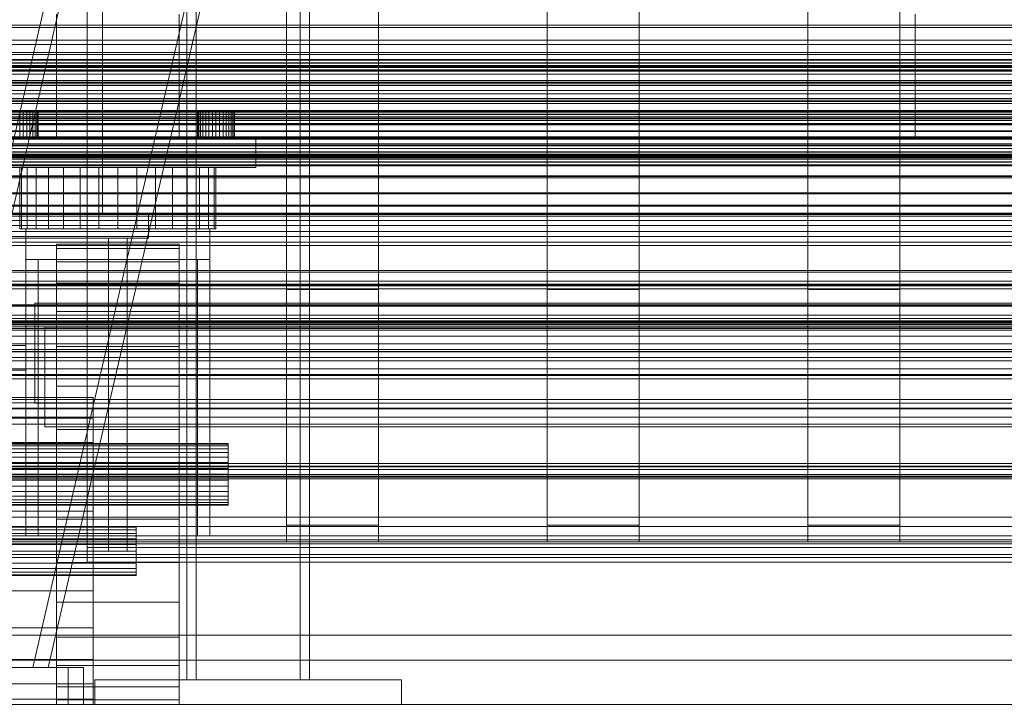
# Model space of a CAD drawing. Header units: millimetres. Extents: x -4738 to 65662, y -68080 to 6847.
# Tile 92 of 256: x -272 to 49, y -36001 to -35777. Entities that reach past the tile are written whole.
import ezdxf

# ---------------------------------------------------------------- set-up
doc = ezdxf.new("R2010")
doc.units = ezdxf.units.MM
for name, color, linetype, lineweight in [('COTAS_O', 1, 'Continuous', 0), ('COTAS_P', 1, 'Continuous', 0), ('frontal_bajante_movil', 7, 'Continuous', 0), ('frontal_C01', 7, 'Continuous', 0), ('frontal_C02', 7, 'Continuous', 0), ('frontal_C03', 7, 'Continuous', 0), ('frontal_C04', 7, 'Continuous', 0), ('frontal_C05', 7, 'Continuous', 0), ('frontal_secador', 7, 'Continuous', 0)]:
    doc.layers.add(name, color=color, linetype=linetype, lineweight=lineweight)
doc.dimstyles.new('R19_100', dxfattribs={"dimtxt": 250, "dimasz": 150, "dimexe": 150, "dimexo": 80, "dimgap": 100, "dimtad": 1, "dimtih": 1, "dimtoh": 1, "dimdsep": 46, "dimcen": 0.09, "dimadec": 0, "dimazin": 0, "dimtfac": 1, "dimtdec": 4, "dimtofl": 0, "dimtmove": 0, "dimatfit": 3, "dimfxl": 1, "dimtolj": 1, "dimtzin": 0, "dimarcsym": 0})

# ---------------------------------------------------------------- blocks, each defined once
blk = doc.blocks.new('DIM_R31_46')
at = {"layer": 'COTAS_P'}
for p, q in [((-4100, -35030), (-4219.91, -35921.98)), ((140, -35600), (20.09, -36491.98)), ((-4219.91, -35921.98), (-4065.25, -35897.36)), ((20.09, -36491.98), (-4219.91, -35921.98)), ((-4219.91, -35921.98), (-4077.24, -35986.56)), ((20.09, -36491.98), (-122.58, -36427.39)), ((20.09, -36491.98), (-134.57, -36516.59))]:
    blk.add_line(p, q, dxfattribs=at)
blk.add_text('4278.14 P', height=250, rotation=172.3434, dxfattribs=at).set_placement((-2113.24, -36306.08))
blk = doc.blocks.new('DIM_R31_50')
at = {"layer": 'COTAS_O'}
for p, q in [((-1850, -34900), (-1850, -35600)), ((-150, -34900), (-150, -35600)), ((-1850, -35600), (-1700, -35555)), ((-150, -35600), (-300, -35555)), ((-150, -35600), (-1850, -35600)), ((-1850, -35600), (-1700, -35645)), ((-150, -35600), (-300, -35645))]:
    blk.add_line(p, q, dxfattribs=at)
blk.add_text('1700 O', height=250, rotation=180, dxfattribs=at).set_placement((-1000, -35700))
blk = doc.blocks.new('DIM_R31_54')
at = {"layer": 'COTAS_O'}
for p, q in [((-1480, -35300), (-1330, -35255)), ((490, -35300), (340, -35255)), ((-1480, -36000), (-1480, -35300)), ((-1480, -35300), (490, -35300)), ((-1480, -35300), (-1330, -35345)), ((490, -35300), (340, -35345)), ((490, -36000), (490, -35300))]:
    blk.add_line(p, q, dxfattribs=at)
blk.add_text('1970 O', height=250, dxfattribs=at).set_placement((-495, -35200))
blk = doc.blocks.new('DIM_R31_56')
at = {"layer": 'COTAS_O'}
for p, q in [((-1400, -35300), (-1250, -35255)), ((1400, -35300), (1250, -35255)), ((-1400, -36000), (-1400, -35300)), ((-1400, -35300), (1400, -35300)), ((-1400, -35300), (-1250, -35345)), ((1400, -35300), (1250, -35345)), ((1400, -36000), (1400, -35300))]:
    blk.add_line(p, q, dxfattribs=at)
blk.add_text('2800 O', height=250, dxfattribs=at).set_placement((0, -35200))
blk = doc.blocks.new('DIM_R31_57')
at = {"layer": 'COTAS_P'}
for p, q in [((-305, -34680), (395, -34680)), ((395, -34680), (350, -34830)), ((395, -36000), (395, -34680)), ((395, -34680), (440, -34830)), ((395, -36000), (350, -35850)), ((395, -36000), (440, -35850)), ((-305, -36000), (395, -36000))]:
    blk.add_line(p, q, dxfattribs=at)
blk.add_text('1320 P', height=250, rotation=90, dxfattribs=at).set_placement((295, -35340))
blk = doc.blocks.new('DIM_R31_58')
at = {"layer": 'COTAS_P'}
for p, q in [((-305, -35300), (-155, -35255)), ((345, -35300), (195, -35255)), ((-305, -36000), (-305, -35300)), ((-305, -35300), (345, -35300)), ((-305, -35300), (-155, -35345)), ((345, -35300), (195, -35345)), ((345, -36000), (345, -35300))]:
    blk.add_line(p, q, dxfattribs=at)
blk.add_text('650 P', height=250, dxfattribs=at).set_placement((20, -35200))

msp = doc.modelspace()

# ---------------------------------------------------------------- linework, layer by layer
at = {"layer": 'frontal_bajante_movil'}
for p, q in [((-245, -35840), (-245, -35429)), ((-260, -35815), (-260, -35775)), ((-220, -35815), (-220, -35775)), ((20, -35815), (20, -35775)), ((-272, -35807), (-273.171, -35807)), ((-272, -35807), (-270.829, -35807)), ((-272, -35807), (-272, -35815)), ((-270.829, -35807), (-269.704, -35807)), ((-270.829, -35815), (-270.829, -35807)), ((-269.704, -35807), (-268.667, -35807)), ((-269.704, -35815), (-269.704, -35807)), ((-268.667, -35807), (-267.757, -35807)), ((-268.667, -35815), (-268.667, -35807)), ((-267.757, -35807), (-267.011, -35807)), ((-267.757, -35815), (-267.757, -35807)), ((-267.011, -35807), (-266.457, -35807)), ((-267.011, -35815), (-267.011, -35807)), ((-266.457, -35807), (-266.115, -35807)), ((-266.457, -35815), (-266.457, -35807)), ((-266.115, -35807), (-266, -35807)), ((-266.115, -35815), (-266.115, -35807)), ((-266, -35815), (-266, -35807)), ((-213.885, -35807), (-214, -35807)), ((-214, -35815), (-214, -35807)), ((-213.543, -35807), (-213.885, -35807)), ((-213.885, -35815), (-213.885, -35807)), ((-212.989, -35807), (-213.543, -35807)), ((-213.543, -35815), (-213.543, -35807)), ((-212.243, -35807), (-212.989, -35807)), ((-212.989, -35815), (-212.989, -35807)), ((-211.333, -35807), (-212.243, -35807)), ((-212.243, -35815), (-212.243, -35807)), ((-210.296, -35807), (-211.333, -35807)), ((-211.333, -35815), (-211.333, -35807)), ((-209.171, -35807), (-210.296, -35807)), ((-210.296, -35815), (-210.296, -35807)), ((-208, -35807), (-209.171, -35807)), ((-209.171, -35815), (-209.171, -35807)), ((-208, -35807), (-206.829, -35807)), ((-208, -35807), (-208, -35815)), ((-206.829, -35807), (-205.704, -35807)), ((-206.829, -35815), (-206.829, -35807)), ((-205.704, -35807), (-204.667, -35807)), ((-205.704, -35815), (-205.704, -35807)), ((-204.667, -35807), (-203.757, -35807)), ((-204.667, -35815), (-204.667, -35807)), ((-203.757, -35807), (-203.011, -35807)), ((-203.757, -35815), (-203.757, -35807)), ((-203.011, -35807), (-202.457, -35807)), ((-203.011, -35815), (-203.011, -35807)), ((-202.457, -35807), (-202.115, -35807)), ((-202.457, -35815), (-202.457, -35807)), ((-202.115, -35807), (-202, -35807)), ((-202.115, -35815), (-202.115, -35807)), ((-202, -35815), (-202, -35807)), ((-285, -35815), (20, -35815)), ((-285, -35815), (-195, -35815)), ((-273.171, -35815), (-272, -35815)), ((-272, -35815), (-270.829, -35815)), ((-270.829, -35815), (-269.704, -35815)), ((-269.704, -35815), (-268.667, -35815)), ((-268.667, -35815), (-267.757, -35815)), ((-267.757, -35815), (-267.011, -35815)), ((-267.011, -35815), (-266.457, -35815)), ((-266.457, -35815), (-266.115, -35815)), ((-266.115, -35815), (-266, -35815)), ((-260, -35815), (-220, -35815)), ((-213.885, -35815), (-214, -35815)), ((-213.543, -35815), (-213.885, -35815)), ((-212.989, -35815), (-213.543, -35815)), ((-212.243, -35815), (-212.989, -35815)), ((-211.333, -35815), (-212.243, -35815)), ((-210.296, -35815), (-211.333, -35815)), ((-209.171, -35815), (-210.296, -35815)), ((-209.171, -35815), (-208, -35815)), ((-208, -35815), (-206.829, -35815)), ((-206.829, -35815), (-205.704, -35815)), ((-205.704, -35815), (-204.667, -35815)), ((-204.667, -35815), (-203.757, -35815)), ((-203.757, -35815), (-203.011, -35815)), ((-203.011, -35815), (-202.457, -35815)), ((-202.457, -35815), (-202.115, -35815)), ((-202.115, -35815), (-202, -35815)), ((-195, -35825), (-195, -35815)), ((20, -35815), (325, -35815)), ((-285, -35825), (-195, -35825)), ((-271.385, -35825), (-272, -35825)), ((-272, -35845), (-272, -35825)), ((-269.564, -35825), (-271.385, -35825)), ((-271.385, -35845), (-271.385, -35825)), ((-266.607, -35825), (-269.564, -35825)), ((-269.564, -35845), (-269.564, -35825)), ((-262.627, -35825), (-266.607, -35825)), ((-266.607, -35845), (-266.607, -35825)), ((-257.778, -35825), (-262.627, -35825)), ((-262.627, -35845), (-262.627, -35825)), ((-252.246, -35825), (-257.778, -35825)), ((-257.778, -35845), (-257.778, -35825)), ((-246.243, -35825), (-252.246, -35825)), ((-252.246, -35845), (-252.246, -35825)), ((-240, -35825), (-246.243, -35825)), ((-246.243, -35845), (-246.243, -35825)), ((-240, -35825), (-233.757, -35825)), ((-240, -35825), (-240, -35845)), ((-233.757, -35825), (-227.754, -35825)), ((-233.757, -35845), (-233.757, -35825)), ((-227.754, -35825), (-222.222, -35825)), ((-227.754, -35845), (-227.754, -35825)), ((-222.222, -35825), (-217.373, -35825)), ((-222.222, -35845), (-222.222, -35825)), ((-217.373, -35825), (-213.393, -35825)), ((-217.373, -35845), (-217.373, -35825)), ((-213.393, -35825), (-210.436, -35825)), ((-213.393, -35845), (-213.393, -35825)), ((-210.436, -35825), (-208.615, -35825)), ((-210.436, -35845), (-210.436, -35825)), ((-208.615, -35825), (-208, -35825)), ((-208.615, -35845), (-208.615, -35825)), ((-208, -35845), (-208, -35825)), ((-300, -35840), (-230, -35840)), ((-285, -35840), (-245, -35840)), ((-230, -35848), (-230, -35840)), ((-271.385, -35845), (-272, -35845)), ((-269.564, -35845), (-271.385, -35845)), ((-270, -35845), (-210, -35845)), ((-270, -35855), (-270, -35845)), ((-266.607, -35845), (-269.564, -35845)), ((-262.627, -35845), (-266.607, -35845)), ((-257.778, -35845), (-262.627, -35845)), ((-252.246, -35845), (-257.778, -35845)), ((-246.243, -35845), (-252.246, -35845)), ((-246.243, -35845), (-240, -35845)), ((-240, -35845), (-233.757, -35845)), ((-233.757, -35845), (-227.754, -35845)), ((-227.754, -35845), (-222.222, -35845)), ((-222.222, -35845), (-217.373, -35845)), ((-217.373, -35845), (-213.393, -35845)), ((-213.393, -35845), (-210.436, -35845)), ((-210.436, -35845), (-208.615, -35845)), ((-210, -35855), (-210, -35845)), ((-208.615, -35845), (-208, -35845)), ((-300, -35848), (-230, -35848)), ((-243, -35848), (-237, -35848)), ((-243, -35950), (-243, -35848)), ((-237, -35950), (-237, -35848)), ((-260, -35851.441), (-260, -35850)), ((-220, -35850), (-260, -35850)), ((-260, -35855.709), (-260, -35851.441)), ((-220, -35851.441), (-260, -35851.441)), ((-220, -35851.441), (-220, -35850)), ((-220, -35855.709), (-220, -35851.441)), ((-270, -35855), (-266, -35855)), ((-270, -35945), (-270, -35855)), ((-270, -35855), (-210, -35855)), ((-266, -35945), (-266, -35855)), ((-214, -35855), (-210, -35855)), ((-214, -35945), (-214, -35855)), ((-210, -35945), (-210, -35855)), ((-260, -35862.64), (-260, -35855.709)), ((-220, -35855.709), (-260, -35855.709)), ((-220, -35862.64), (-220, -35855.709)), ((-260, -35871.967), (-260, -35862.64)), ((-220, -35862.64), (-260, -35862.64)), ((-220, -35871.967), (-220, -35862.64)), ((-260, -35883.332), (-260, -35871.967)), ((-220, -35871.967), (-260, -35871.967)), ((-220, -35883.332), (-220, -35871.967)), ((-305, -35883), (-270, -35883)), ((-270, -35891), (-270, -35883)), ((-260, -35896.299), (-260, -35883.332)), ((-220, -35883.332), (-260, -35883.332)), ((-220, -35896.299), (-220, -35883.332)), ((-286, -35885), (-270, -35885)), ((-270, -35900), (-270, -35885)), ((-305, -35891), (-270, -35891)), ((-260, -35910.368), (-260, -35896.299)), ((-220, -35896.299), (-260, -35896.299)), ((-220, -35910.368), (-220, -35896.299)), ((-286, -35900), (-270, -35900)), ((-282, -35900), (-248, -35900)), ((-248, -35901.704), (-248, -35900)), ((-282, -35901.704), (-248, -35901.704)), ((-248, -35906.699), (-248, -35901.704)), ((-282, -35906.699), (-248, -35906.699)), ((-248, -35914.645), (-248, -35906.699)), ((-260, -35925), (-260, -35910.368)), ((-220, -35910.368), (-260, -35910.368)), ((-220, -35925), (-220, -35910.368)), ((-282, -35914.645), (-248, -35914.645)), ((-204, -35915), (-276, -35915)), ((-204, -35915.192), (-276, -35915.192)), ((-204, -35915.761), (-276, -35915.761)), ((-248, -35925), (-248, -35914.645)), ((-204, -35915.192), (-204, -35915)), ((-204, -35915.761), (-204, -35915.192)), ((-204, -35916.685), (-204, -35915.761)), ((-204, -35916.685), (-276, -35916.685)), ((-204, -35917.929), (-276, -35917.929)), ((-204, -35917.929), (-204, -35916.685)), ((-204, -35919.444), (-204, -35917.929)), ((-204, -35919.444), (-276, -35919.444)), ((-204, -35921.173), (-276, -35921.173)), ((-204, -35921.173), (-204, -35919.444)), ((-204, -35923.049), (-204, -35921.173)), ((-282, -35925), (-248, -35925)), ((-204, -35923.049), (-276, -35923.049)), ((-276, -35925), (-204, -35925)), ((-260, -35925), (-260, -35939.632)), ((-260, -35925), (-220, -35925)), ((-248, -35937.059), (-248, -35925)), ((-220, -35939.632), (-220, -35925)), ((-204, -35925), (-204, -35923.049)), ((-204, -35926.951), (-204, -35925)), ((-204, -35926.951), (-276, -35926.951)), ((-204, -35928.827), (-276, -35928.827)), ((-204, -35926.951), (-204, -35928.827)), ((-204, -35928.827), (-204, -35930.556)), ((-204, -35930.556), (-276, -35930.556)), ((-204, -35932.071), (-276, -35932.071)), ((-204, -35930.556), (-204, -35932.071)), ((-204, -35932.071), (-204, -35933.315)), ((-204, -35933.315), (-276, -35933.315)), ((-204, -35934.239), (-276, -35934.239)), ((-204, -35934.808), (-276, -35934.808)), ((-204, -35935), (-276, -35935)), ((-204, -35933.315), (-204, -35934.239)), ((-204, -35934.239), (-204, -35934.808)), ((-204, -35934.808), (-204, -35935)), ((-282, -35937.059), (-248, -35937.059)), ((-248, -35950), (-248, -35937.059)), ((-260, -35939.632), (-260, -35953.701)), ((-220, -35939.632), (-260, -35939.632)), ((-220, -35939.632), (-220, -35953.701)), ((-296, -35942), (-234, -35942)), ((-296, -35942.273), (-234, -35942.273)), ((-296, -35943.072), (-234, -35943.072)), ((-296, -35944.343), (-234, -35944.343)), ((-270, -35945), (-266, -35945)), ((-234, -35942.273), (-234, -35942)), ((-234, -35943.072), (-234, -35942.273)), ((-234, -35944.343), (-234, -35943.072)), ((-234, -35946), (-234, -35944.343)), ((-214, -35945), (-210, -35945)), ((-296, -35946), (-234, -35946)), ((-296, -35947.929), (-234, -35947.929)), ((-234, -35947.929), (-234, -35946)), ((-234, -35950), (-234, -35947.929)), ((-234, -35950), (-296, -35950)), ((-248, -35950), (-282, -35950)), ((-248, -35950), (-248, -35962.941)), ((-243, -35950), (-237, -35950)), ((-234, -35950), (-234, -35952.071)), ((-296, -35952.071), (-234, -35952.071)), ((-296, -35954), (-234, -35954)), ((-260, -35953.701), (-260, -35966.668)), ((-220, -35953.701), (-260, -35953.701)), ((-234, -35952.071), (-234, -35954)), ((-234, -35954), (-234, -35955.657)), ((-220, -35953.701), (-220, -35966.668)), ((-296, -35955.657), (-234, -35955.657)), ((-296, -35956.928), (-234, -35956.928)), ((-296, -35957.727), (-234, -35957.727)), ((-234, -35955.657), (-234, -35956.928)), ((-234, -35956.928), (-234, -35957.727)), ((-234, -35957.727), (-234, -35958)), ((-296, -35958), (-234, -35958)), ((-282, -35962.941), (-248, -35962.941)), ((-248, -35962.941), (-248, -35975)), ((-260, -35966.668), (-260, -35978.033)), ((-220, -35966.668), (-260, -35966.668)), ((-220, -35966.668), (-220, -35978.033)), ((-282, -35975), (-248, -35975)), ((-248, -35975), (-248, -35985.355)), ((-260, -35978.033), (-260, -35987.36)), ((-220, -35978.033), (-260, -35978.033)), ((-220, -35978.033), (-220, -35987.36)), ((-282, -35985.355), (-248, -35985.355)), ((-248, -35985.355), (-248, -35993.301)), ((-260, -35987.36), (-260, -35994.291)), ((-220, -35987.36), (-260, -35987.36)), ((-220, -35987.36), (-220, -35994.291)), ((-282, -35993.301), (-248, -35993.301)), ((-260, -35994.291), (-260, -35998.559)), ((-220, -35994.291), (-260, -35994.291)), ((-248, -35993.301), (-248, -35998.296)), ((-220, -35994.291), (-220, -35998.559)), ((-282, -35998.296), (-248, -35998.296)), ((-260, -35998.559), (-260, -36000)), ((-220, -35998.559), (-260, -35998.559)), ((-248, -35998.296), (-248, -36000)), ((-220, -35998.559), (-220, -36000)), ((-282, -36000), (-248, -36000)), ((-220, -36000), (-260, -36000))]:
    msp.add_line(p, q, dxfattribs=at)
at = {"layer": 'frontal_C01'}
for p, q in [((-250, -33373.251), (-250, -35948.844)), ((-250, -35953.656), (-250, -33378.064)), ((-185, -35864.779), (-185, -35463.883)), ((-155, -35463.883), (-155, -35864.779)), ((-100, -35864.779), (-100, -35463.883)), ((-70, -35463.883), (-70, -35864.779)), ((-15, -35864.779), (-15, -35463.883)), ((15, -35463.883), (15, -35864.779)), ((-185, -35469.275), (-185, -35870.172)), ((-155, -35870.172), (-155, -35469.275)), ((-100, -35469.275), (-100, -35870.172)), ((-70, -35870.172), (-70, -35469.275)), ((-15, -35469.275), (-15, -35870.172)), ((15, -35870.172), (15, -35469.275)), ((-185, -35941.62), (-185, -35540.255)), ((-155, -35540.255), (-155, -35941.62)), ((-100, -35941.62), (-100, -35540.255)), ((-70, -35540.255), (-70, -35941.62)), ((-15, -35941.62), (-15, -35540.255)), ((15, -35540.255), (15, -35941.62)), ((-185, -35545.648), (-185, -35947.012)), ((-155, -35947.012), (-155, -35545.648)), ((-100, -35545.648), (-100, -35947.012)), ((-70, -35947.012), (-70, -35545.648)), ((-15, -35545.648), (-15, -35947.012)), ((15, -35947.012), (15, -35545.648)), ((450, -35779.365), (-450, -35779.365)), ((350, -35778.63), (-350, -35778.63)), ((350, -35783.469), (-350, -35783.469)), ((-450, -35787.454), (450, -35787.454)), ((300, -35784.915), (-300, -35784.915)), ((-300, -35787.539), (300, -35787.539)), ((350, -35789.887), (-350, -35789.887)), ((-311.15, -35790.055), (311.15, -35790.055)), ((-311.15, -35790.847), (311.15, -35790.847)), ((300, -35789.759), (-300, -35789.759)), ((350, -35793.12), (-350, -35793.12)), ((-311.15, -35790.994), (311.15, -35790.994)), ((-311.15, -35793.316), (311.15, -35793.316)), ((-311.15, -35793.6), (311.15, -35793.6)), ((300, -35792.354), (-300, -35792.354)), ((350, -35796.593), (-350, -35796.593)), ((-311.15, -35797.293), (311.15, -35797.293)), ((300, -35794.562), (-300, -35794.562)), ((-300, -35794.603), (300, -35794.603)), ((300, -35797.169), (-300, -35797.169)), ((350, -35797.728), (-350, -35797.728)), ((-311.15, -35797.695), (311.15, -35797.695)), ((-300, -35797.314), (300, -35797.314)), ((-300, -35798.28), (300, -35798.28)), ((-300, -35799.889), (300, -35799.889)), ((430, -35803.525), (-430, -35803.525)), ((-311.15, -35802.508), (311.15, -35802.508)), ((-311.15, -35803.001), (311.15, -35803.001)), ((300, -35801.02), (-300, -35801.02)), ((-440, -35806.454), (440, -35806.454)), ((-440, -35806.735), (440, -35806.735)), ((-440, -35806.787), (440, -35806.787)), ((300, -35804.179), (-300, -35804.179)), ((-440, -35807.61), (440, -35807.61)), ((-440, -35807.71), (440, -35807.71)), ((-440, -35809.019), (440, -35809.019)), ((-440, -35809.161), (440, -35809.161)), ((430, -35808.525), (-430, -35808.525)), ((311.15, -35808.605), (-311.15, -35808.605)), ((-311.15, -35809.155), (311.15, -35809.155)), ((300, -35807.002), (-300, -35807.002)), ((-300, -35809.666), (300, -35809.666)), ((-440, -35810.867), (440, -35810.867)), ((-440, -35811.041), (440, -35811.041)), ((440, -35813.027), (-440, -35813.027)), ((-440, -35813.222), (440, -35813.222)), ((-300, -35810.649), (300, -35810.649)), ((300, -35813.293), (-300, -35813.293)), ((-440, -35815.353), (440, -35815.353)), ((-440, -35815.554), (440, -35815.554)), ((-311.15, -35815.169), (311.15, -35815.169)), ((-311.15, -35815.738), (311.15, -35815.738)), ((-440, -35817.686), (440, -35817.686)), ((-440, -35817.88), (440, -35817.88)), ((300, -35817.32), (-300, -35817.32)), ((300, -35818.833), (-300, -35818.833)), ((-440, -35819.866), (440, -35819.866)), ((-440, -35820.041), (440, -35820.041)), ((-440, -35821.746), (440, -35821.746)), ((-440, -35821.889), (440, -35821.889)), ((-311.15, -35821.753), (311.15, -35821.753)), ((-311.15, -35822.302), (311.15, -35822.302)), ((300, -35821.16), (-300, -35821.16)), ((-300, -35821.507), (300, -35821.507)), ((-440, -35823.197), (440, -35823.197)), ((-440, -35823.298), (440, -35823.298)), ((-440, -35824.12), (440, -35824.12)), ((-440, -35824.173), (440, -35824.173)), ((-440, -35824.453), (440, -35824.453)), ((-562.825, -35827.709), (562.825, -35827.709)), ((-311.15, -35827.907), (311.15, -35827.907)), ((-311.15, -35828.399), (311.15, -35828.399)), ((-311.15, -35833.212), (311.15, -35833.212)), ((-311.15, -35833.614), (311.15, -35833.614)), ((-311.15, -35837.307), (311.15, -35837.307)), ((-311.15, -35837.592), (311.15, -35837.592)), ((-311.15, -35839.913), (311.15, -35839.913)), ((-311.15, -35840.06), (311.15, -35840.06)), ((-311.15, -35840.852), (311.15, -35840.852)), ((300, -35840.323), (-300, -35840.323)), ((-300, -35842.302), (300, -35842.302)), ((300, -35843.898), (-300, -35843.898)), ((300, -35845.797), (-300, -35845.797)), ((-300, -35847.473), (300, -35847.473)), ((300, -35849.293), (-300, -35849.293)), ((-450, -35859.113), (450, -35859.113)), ((430, -35858.525), (-430, -35858.525)), ((-450, -35862.083), (450, -35862.083)), ((430, -35863.525), (-430, -35863.525)), ((300, -35863.245), (-300, -35863.245)), ((300, -35864.588), (-300, -35864.588)), ((-155, -35864.779), (-185, -35864.779)), ((-185, -35864.779), (-185, -35870.172)), ((-155, -35870.172), (-155, -35864.779)), ((-70, -35864.779), (-100, -35864.779)), ((-100, -35864.779), (-100, -35870.172)), ((-70, -35870.172), (-70, -35864.779)), ((15, -35864.779), (-15, -35864.779)), ((-15, -35864.779), (-15, -35870.172)), ((15, -35870.172), (15, -35864.779)), ((-562.825, -35869.709), (562.825, -35869.709)), ((450, -35869.898), (-450, -35869.898)), ((450, -35870.172), (-450, -35870.172)), ((-185, -35870.172), (-155, -35870.172)), ((-100, -35870.172), (-70, -35870.172)), ((-15, -35870.172), (15, -35870.172)), ((300, -35873.156), (-300, -35873.156)), ((300, -35874.208), (-300, -35874.208)), ((-300, -35875.012), (300, -35875.012)), ((-300, -35875.28), (300, -35875.28)), ((300, -35875.556), (-300, -35875.556)), ((-300, -35875.968), (300, -35875.968)), ((300, -35876.252), (-300, -35876.252)), ((-300, -35876.904), (300, -35876.904)), ((300, -35877.491), (-300, -35877.491)), ((300, -35878.051), (-300, -35878.051)), ((300, -35879.992), (-300, -35879.992)), ((300, -35882.43), (-300, -35882.43)), ((-300, -35884.304), (300, -35884.304)), ((-300, -35885.042), (300, -35885.042)), ((300, -35886.869), (-300, -35886.869)), ((450, -35892.817), (-450, -35892.817)), ((-300, -35890.596), (300, -35890.596)), ((300, -35893.841), (-300, -35893.841)), ((450, -35900.602), (-450, -35900.602)), ((-450, -35903.602), (450, -35903.602)), ((300, -35903.461), (-300, -35903.461)), ((-300, -35906.421), (300, -35906.421)), ((-450, -35908.69), (450, -35908.69)), ((300, -35921.431), (-300, -35921.431)), ((-300, -35922.356), (300, -35922.356)), ((-300, -35922.583), (300, -35922.583)), ((300, -35923.45), (-300, -35923.45)), ((300, -35925.053), (-300, -35925.053)), ((-300, -35925.634), (300, -35925.634)), ((-300, -35925.93), (300, -35925.93)), ((300, -35926.45), (-300, -35926.45)), ((-450, -35938.924), (450, -35938.924)), ((-155, -35941.62), (-185, -35941.62)), ((-185, -35941.62), (-185, -35947.012)), ((-155, -35947.012), (-155, -35941.62)), ((-70, -35941.62), (-100, -35941.62)), ((-100, -35941.62), (-100, -35947.012)), ((-70, -35947.012), (-70, -35941.62)), ((15, -35941.62), (-15, -35941.62)), ((-15, -35941.62), (-15, -35947.012)), ((15, -35947.012), (15, -35941.62)), ((450, -35947.012), (-450, -35947.012)), ((-300, -35946.31), (300, -35946.31)), ((300, -35947.64), (-300, -35947.64)), ((-185, -35947.012), (-155, -35947.012)), ((-100, -35947.012), (-70, -35947.012)), ((-15, -35947.012), (15, -35947.012)), ((300, -35951.161), (-300, -35951.161)), ((-250, -35948.844), (250, -35948.844)), ((-250, -35953.656), (-250, -35948.844)), ((-300, -35952.102), (300, -35952.102)), ((250, -35953.656), (-250, -35953.656)), ((450, -35977.442), (-450, -35977.442)), ((-450, -35985.531), (450, -35985.531))]:
    msp.add_line(p, q, dxfattribs=at)
at = {"layer": 'frontal_C02'}
for p, q in [((-644.81, -35791.756), (644.81, -35791.756)), ((-484.583, -35821.01), (484.583, -35821.01)), ((-484.583, -35863.01), (484.583, -35863.01))]:
    msp.add_line(p, q, dxfattribs=at)
at = {"layer": 'frontal_C03'}
for p, q in [((-1678.13, -35792.091), (1678.13, -35792.091)), ((-1572.608, -35850.423), (1572.608, -35850.423)), ((-1572.608, -35892.423), (1572.608, -35892.423))]:
    msp.add_line(p, q, dxfattribs=at)
at = {"layer": 'frontal_C04'}
for p, q in [((-313.729, -35988), (-248, -35703.296)), ((-267.729, -35988), (-202, -35703.296)), ((-308.718, -35988), (-248, -35725)), ((-262.718, -35988), (-202, -35725)), ((-418.057, -35788.189), (418.057, -35788.189)), ((-418.057, -35820.689), (418.057, -35820.689)), ((-267.067, -35869.257), (267.067, -35869.257)), ((-267.067, -35901.757), (-267.067, -35869.257)), ((-263.86, -35877.07), (263.86, -35877.07)), ((-263.86, -35909.57), (-263.86, -35877.07)), ((-267.067, -35901.757), (267.067, -35901.757)), ((-263.86, -35909.57), (263.86, -35909.57)), ((-325.229, -35988), (-256.229, -35988)), ((-320.218, -35988), (-251.218, -35988)), ((-313.729, -35988), (-267.729, -35988)), ((-308.718, -35988), (-262.718, -35988)), ((-256.229, -36000), (-256.229, -35988)), ((-251.218, -36000), (-251.218, -35988)), ((-325.229, -36000), (-256.229, -36000)), ((-320.218, -36000), (-251.218, -36000))]:
    msp.add_line(p, q, dxfattribs=at)
at = {"layer": 'frontal_C05'}
for p, q in [((-217.5, -35992), (-217.5, -34800)), ((-214.5, -34800), (-214.5, -35992)), ((-180.5, -34800), (-180.5, -35992)), ((-177.5, -35992), (-177.5, -34800)), ((-247.5, -36000), (-247.5, -35992)), ((-247.5, -35992), (-147.5, -35992)), ((-238.982, -35992), (-238.998, -35992)), ((-238.95, -35992), (-238.982, -35992)), ((-238.901, -35992), (-238.95, -35992)), ((-238.837, -35992), (-238.901, -35992)), ((-238.757, -35992), (-238.837, -35992)), ((-238.662, -35992), (-238.757, -35992)), ((-238.551, -35992), (-238.662, -35992)), ((-238.425, -35992), (-238.551, -35992)), ((-238.284, -35992), (-238.425, -35992)), ((-238.129, -35992), (-238.284, -35992)), ((-237.96, -35992), (-238.129, -35992)), ((-237.778, -35992), (-237.96, -35992)), ((-237.582, -35992), (-237.778, -35992)), ((-237.374, -35992), (-237.582, -35992)), ((-237.153, -35992), (-237.374, -35992)), ((-236.921, -35992), (-237.153, -35992)), ((-236.678, -35992), (-236.921, -35992)), ((-236.425, -35992), (-236.678, -35992)), ((-236.162, -35992), (-236.425, -35992)), ((-235.889, -35992), (-236.162, -35992)), ((-235.609, -35992), (-235.889, -35992)), ((-235.32, -35992), (-235.609, -35992)), ((-235.025, -35992), (-235.32, -35992)), ((-234.723, -35992), (-235.025, -35992)), ((-234.416, -35992), (-234.723, -35992)), ((-234.104, -35992), (-234.416, -35992)), ((-233.788, -35992), (-234.104, -35992)), ((-233.469, -35992), (-233.788, -35992)), ((-233.147, -35992), (-233.469, -35992)), ((-232.824, -35992), (-233.147, -35992)), ((-232.5, -35992), (-232.824, -35992)), ((-232.176, -35992), (-232.5, -35992)), ((-231.853, -35992), (-232.176, -35992)), ((-231.531, -35992), (-231.853, -35992)), ((-231.212, -35992), (-231.531, -35992)), ((-230.896, -35992), (-231.212, -35992)), ((-230.584, -35992), (-230.896, -35992)), ((-230.277, -35992), (-230.584, -35992)), ((-229.975, -35992), (-230.277, -35992)), ((-229.68, -35992), (-229.975, -35992)), ((-229.391, -35992), (-229.68, -35992)), ((-229.111, -35992), (-229.391, -35992)), ((-228.838, -35992), (-229.111, -35992)), ((-228.575, -35992), (-228.838, -35992)), ((-228.322, -35992), (-228.575, -35992)), ((-228.079, -35992), (-228.322, -35992)), ((-227.847, -35992), (-228.079, -35992)), ((-227.626, -35992), (-227.847, -35992)), ((-227.418, -35992), (-227.626, -35992)), ((-227.222, -35992), (-227.418, -35992)), ((-227.04, -35992), (-227.222, -35992)), ((-226.871, -35992), (-227.04, -35992)), ((-226.716, -35992), (-226.871, -35992)), ((-226.575, -35992), (-226.716, -35992)), ((-226.449, -35992), (-226.575, -35992)), ((-226.449, -35992), (-226.338, -35992)), ((-226.338, -35992), (-226.243, -35992)), ((-226.243, -35992), (-226.163, -35992)), ((-226.163, -35992), (-226.099, -35992)), ((-226.099, -35992), (-226.05, -35992)), ((-226.05, -35992), (-226.018, -35992)), ((-226.018, -35992), (-226.002, -35992)), ((-217.5, -35992), (-177.5, -35992)), ((-214.5, -35992), (-180.5, -35992)), ((-168.982, -35992), (-168.998, -35992)), ((-168.95, -35992), (-168.982, -35992)), ((-168.901, -35992), (-168.95, -35992)), ((-168.837, -35992), (-168.901, -35992)), ((-168.757, -35992), (-168.837, -35992)), ((-168.662, -35992), (-168.757, -35992)), ((-168.551, -35992), (-168.662, -35992)), ((-168.425, -35992), (-168.551, -35992)), ((-168.284, -35992), (-168.425, -35992)), ((-168.129, -35992), (-168.284, -35992)), ((-167.96, -35992), (-168.129, -35992)), ((-167.778, -35992), (-167.96, -35992)), ((-167.582, -35992), (-167.778, -35992)), ((-167.374, -35992), (-167.582, -35992)), ((-167.153, -35992), (-167.374, -35992)), ((-166.921, -35992), (-167.153, -35992)), ((-166.678, -35992), (-166.921, -35992)), ((-166.425, -35992), (-166.678, -35992)), ((-166.162, -35992), (-166.425, -35992)), ((-165.889, -35992), (-166.162, -35992)), ((-165.609, -35992), (-165.889, -35992)), ((-165.32, -35992), (-165.609, -35992)), ((-165.025, -35992), (-165.32, -35992)), ((-164.723, -35992), (-165.025, -35992)), ((-164.416, -35992), (-164.723, -35992)), ((-164.104, -35992), (-164.416, -35992)), ((-163.788, -35992), (-164.104, -35992)), ((-163.469, -35992), (-163.788, -35992)), ((-163.147, -35992), (-163.469, -35992)), ((-162.824, -35992), (-163.147, -35992)), ((-162.5, -35992), (-162.824, -35992)), ((-162.176, -35992), (-162.5, -35992)), ((-161.853, -35992), (-162.176, -35992)), ((-161.531, -35992), (-161.853, -35992)), ((-161.212, -35992), (-161.531, -35992)), ((-160.896, -35992), (-161.212, -35992)), ((-160.584, -35992), (-160.896, -35992)), ((-160.277, -35992), (-160.584, -35992)), ((-159.975, -35992), (-160.277, -35992)), ((-159.68, -35992), (-159.975, -35992)), ((-159.391, -35992), (-159.68, -35992)), ((-159.111, -35992), (-159.391, -35992)), ((-158.838, -35992), (-159.111, -35992)), ((-158.575, -35992), (-158.838, -35992)), ((-158.322, -35992), (-158.575, -35992)), ((-158.079, -35992), (-158.322, -35992)), ((-157.847, -35992), (-158.079, -35992)), ((-157.626, -35992), (-157.847, -35992)), ((-157.418, -35992), (-157.626, -35992)), ((-157.222, -35992), (-157.418, -35992)), ((-157.222, -35992), (-157.04, -35992)), ((-157.04, -35992), (-156.871, -35992)), ((-156.871, -35992), (-156.716, -35992)), ((-156.716, -35992), (-156.575, -35992)), ((-156.575, -35992), (-156.449, -35992)), ((-156.449, -35992), (-156.338, -35992)), ((-156.338, -35992), (-156.243, -35992)), ((-156.243, -35992), (-156.163, -35992)), ((-156.163, -35992), (-156.099, -35992)), ((-156.099, -35992), (-156.05, -35992)), ((-156.05, -35992), (-156.018, -35992)), ((-156.018, -35992), (-156.002, -35992)), ((-147.5, -36000), (-147.5, -35992)), ((-247.5, -36000), (-147.5, -36000)), ((-238.982, -36000), (-238.998, -36000)), ((-238.95, -36000), (-238.982, -36000)), ((-238.901, -36000), (-238.95, -36000)), ((-238.837, -36000), (-238.901, -36000)), ((-238.757, -36000), (-238.837, -36000)), ((-238.662, -36000), (-238.757, -36000)), ((-238.551, -36000), (-238.662, -36000)), ((-238.425, -36000), (-238.551, -36000)), ((-238.284, -36000), (-238.425, -36000)), ((-238.129, -36000), (-238.284, -36000)), ((-237.96, -36000), (-238.129, -36000)), ((-237.778, -36000), (-237.96, -36000)), ((-237.582, -36000), (-237.778, -36000)), ((-237.374, -36000), (-237.582, -36000)), ((-237.153, -36000), (-237.374, -36000)), ((-236.921, -36000), (-237.153, -36000)), ((-236.678, -36000), (-236.921, -36000)), ((-236.425, -36000), (-236.678, -36000)), ((-236.162, -36000), (-236.425, -36000)), ((-235.889, -36000), (-236.162, -36000)), ((-235.609, -36000), (-235.889, -36000)), ((-235.32, -36000), (-235.609, -36000)), ((-235.025, -36000), (-235.32, -36000)), ((-234.723, -36000), (-235.025, -36000)), ((-234.416, -36000), (-234.723, -36000)), ((-234.104, -36000), (-234.416, -36000)), ((-233.788, -36000), (-234.104, -36000)), ((-233.469, -36000), (-233.788, -36000)), ((-233.147, -36000), (-233.469, -36000)), ((-232.824, -36000), (-233.147, -36000)), ((-232.5, -36000), (-232.824, -36000)), ((-232.176, -36000), (-232.5, -36000)), ((-231.853, -36000), (-232.176, -36000)), ((-231.531, -36000), (-231.853, -36000)), ((-231.212, -36000), (-231.531, -36000)), ((-230.896, -36000), (-231.212, -36000)), ((-230.584, -36000), (-230.896, -36000)), ((-230.277, -36000), (-230.584, -36000)), ((-229.975, -36000), (-230.277, -36000)), ((-229.68, -36000), (-229.975, -36000)), ((-229.391, -36000), (-229.68, -36000)), ((-229.111, -36000), (-229.391, -36000)), ((-228.838, -36000), (-229.111, -36000)), ((-228.575, -36000), (-228.838, -36000)), ((-228.322, -36000), (-228.575, -36000)), ((-228.079, -36000), (-228.322, -36000)), ((-227.847, -36000), (-228.079, -36000)), ((-227.626, -36000), (-227.847, -36000)), ((-227.418, -36000), (-227.626, -36000)), ((-227.222, -36000), (-227.418, -36000)), ((-227.04, -36000), (-227.222, -36000)), ((-226.871, -36000), (-227.04, -36000)), ((-226.716, -36000), (-226.871, -36000)), ((-226.575, -36000), (-226.716, -36000)), ((-226.449, -36000), (-226.575, -36000)), ((-226.449, -36000), (-226.338, -36000)), ((-226.338, -36000), (-226.243, -36000)), ((-226.243, -36000), (-226.163, -36000)), ((-226.163, -36000), (-226.099, -36000)), ((-226.099, -36000), (-226.05, -36000)), ((-226.05, -36000), (-226.018, -36000)), ((-226.018, -36000), (-226.002, -36000)), ((-168.982, -36000), (-168.998, -36000)), ((-168.95, -36000), (-168.982, -36000)), ((-168.901, -36000), (-168.95, -36000)), ((-168.837, -36000), (-168.901, -36000)), ((-168.757, -36000), (-168.837, -36000)), ((-168.662, -36000), (-168.757, -36000)), ((-168.551, -36000), (-168.662, -36000)), ((-168.425, -36000), (-168.551, -36000)), ((-168.284, -36000), (-168.425, -36000)), ((-168.129, -36000), (-168.284, -36000)), ((-167.96, -36000), (-168.129, -36000)), ((-167.778, -36000), (-167.96, -36000)), ((-167.582, -36000), (-167.778, -36000)), ((-167.374, -36000), (-167.582, -36000)), ((-167.153, -36000), (-167.374, -36000)), ((-166.921, -36000), (-167.153, -36000)), ((-166.678, -36000), (-166.921, -36000)), ((-166.425, -36000), (-166.678, -36000)), ((-166.162, -36000), (-166.425, -36000)), ((-165.889, -36000), (-166.162, -36000)), ((-165.609, -36000), (-165.889, -36000)), ((-165.32, -36000), (-165.609, -36000)), ((-165.025, -36000), (-165.32, -36000)), ((-164.723, -36000), (-165.025, -36000)), ((-164.416, -36000), (-164.723, -36000)), ((-164.104, -36000), (-164.416, -36000)), ((-163.788, -36000), (-164.104, -36000)), ((-163.469, -36000), (-163.788, -36000)), ((-163.147, -36000), (-163.469, -36000)), ((-162.824, -36000), (-163.147, -36000)), ((-162.5, -36000), (-162.824, -36000)), ((-162.176, -36000), (-162.5, -36000)), ((-161.853, -36000), (-162.176, -36000)), ((-161.531, -36000), (-161.853, -36000)), ((-161.212, -36000), (-161.531, -36000)), ((-160.896, -36000), (-161.212, -36000)), ((-160.584, -36000), (-160.896, -36000)), ((-160.277, -36000), (-160.584, -36000)), ((-159.975, -36000), (-160.277, -36000)), ((-159.68, -36000), (-159.975, -36000)), ((-159.391, -36000), (-159.68, -36000)), ((-159.111, -36000), (-159.391, -36000)), ((-158.838, -36000), (-159.111, -36000)), ((-158.575, -36000), (-158.838, -36000)), ((-158.322, -36000), (-158.575, -36000)), ((-158.079, -36000), (-158.322, -36000)), ((-157.847, -36000), (-158.079, -36000)), ((-157.626, -36000), (-157.847, -36000)), ((-157.418, -36000), (-157.626, -36000)), ((-157.222, -36000), (-157.418, -36000)), ((-157.222, -36000), (-157.04, -36000)), ((-157.04, -36000), (-156.871, -36000)), ((-156.871, -36000), (-156.716, -36000)), ((-156.716, -36000), (-156.575, -36000)), ((-156.575, -36000), (-156.449, -36000)), ((-156.449, -36000), (-156.338, -36000)), ((-156.338, -36000), (-156.243, -36000)), ((-156.243, -36000), (-156.163, -36000)), ((-156.163, -36000), (-156.099, -36000)), ((-156.099, -36000), (-156.05, -36000)), ((-156.05, -36000), (-156.018, -36000)), ((-156.018, -36000), (-156.002, -36000))]:
    msp.add_line(p, q, dxfattribs=at)
at = {"layer": 'frontal_secador'}
for p, q in [((-1265, -35885), (1265, -35885)), ((-1265, -35888), (1265, -35888)), ((-1265, -35942), (1265, -35942)), ((-1265, -35945), (1265, -35945)), ((-1400, -36000), (1400, -36000))]:
    msp.add_line(p, q, dxfattribs=at)

# ---------------------------------------------------------------- dimensions: what is measured, and where the dimension line sits
at = {"layer": 'COTAS_O'}
for p1, p2, picture, middle in [((-150, -34900), (-1850, -34900), 'DIM_R31_50', (-1000, -35600)), ((-1480, -36000), (490, -36000), 'DIM_R31_54', (-495, -35300)), ((-1400, -36000), (1400, -36000), 'DIM_R31_56', (0, -35300))]:
    dim = msp.add_aligned_dim(p1=p1, p2=p2, distance=700, text='<> O', dimstyle='R19_100', dxfattribs=at)
    dim.commit()
    dim.dimension.update_dxf_attribs({"geometry": picture, "text_midpoint": middle})
at = {"layer": 'COTAS_P'}
for p1, p2, distance, picture, middle in [((-305, -36000), (-305, -34680), -700, 'DIM_R31_57', (395, -35340)), ((-305, -36000), (345, -36000), 700, 'DIM_R31_58', (20, -35300)), ((140, -35600), (-4100, -35030), 900, 'DIM_R31_46', (-2099.912, -36206.976))]:
    dim = msp.add_aligned_dim(p1=p1, p2=p2, distance=distance, text='<> P', dimstyle='R19_100', dxfattribs=at)
    dim.commit()
    dim.dimension.update_dxf_attribs({"geometry": picture, "text_midpoint": middle})

doc.saveas('drawing.dxf')
